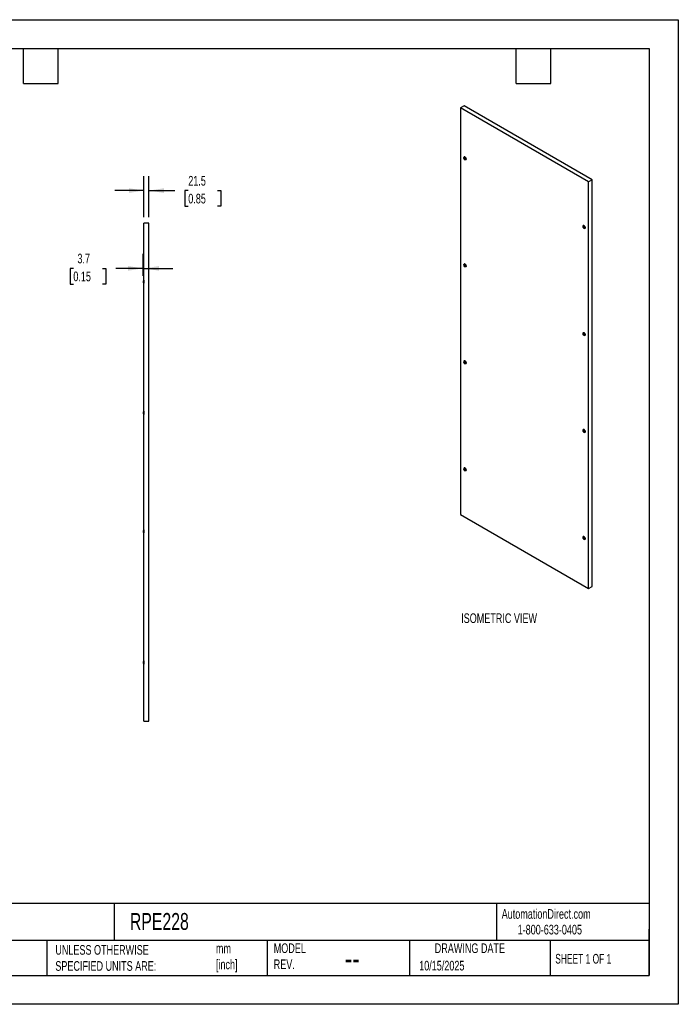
# Model space of a CAD drawing. Header units: millimetres. Extents: x 0 to 5588, y 0 to 4318.
# Tile 2 of 2: x 2701 to 5588, y 0 to 4318. Entities that reach past the tile are written whole.
import ezdxf

# ---------------------------------------------------------------- set-up
doc = ezdxf.new("R2010")
doc.units = ezdxf.units.MM
doc.header["$LTSCALE"] = 20
doc.layers.add('DIMENSIONS', color=140, linetype='Continuous', lineweight=25)
doc.layers.add('TEXT', color=140, linetype='Continuous', lineweight=25)
doc.styles.add('SLDTEXTSTYLE0', font='TXT', dxfattribs={"width": 0.7})
doc.styles.add('SLDTEXTSTYLE1', font='TXT', dxfattribs={"width": 0.65})
doc.dimstyles.new('SLDDIMSTYLE2', dxfattribs={"dimtxt": 43.160156, "dimasz": 66.04, "dimexe": 0, "dimexo": 0.0625, "dimgap": 10.790039, "dimtad": 0, "dimtih": 1, "dimtoh": 1, "dimdec": 1, "dimrnd": 1e-09, "dimzin": 12, "dimdsep": 46, "dimtxsty": 'SLDTEXTSTYLE0', "dimsah": 1, "dimcen": 0.09, "dimadec": 0, "dimazin": 3, "dimtfac": 1, "dimtdec": 1, "dimtmove": 0, "dimatfit": 0, "dimfxl": 0, "dimfrac": 2, "dimtolj": 1, "dimtzin": 12, "dimarcsym": 0})

# ---------------------------------------------------------------- blocks, each defined once
blk = doc.blocks.new('_D_7')
at = {"layer": 'DIMENSIONS'}
for p, q in [((3245.9, 3451.4), (3245.9, 3632.1)), ((3267.4, 3451.4), (3267.4, 3632.1)), ((3245.9, 3568.6), (3118.9, 3568.6)), ((3267.4, 3568.6), (3381.6, 3568.6)), ((3440.1, 3568.6), (3425.6, 3568.6)), ((3425.6, 3568.6), (3425.6, 3500)), ((3568.4, 3568.6), (3582.9, 3568.6)), ((3582.9, 3568.6), (3582.9, 3500)), ((3425.6, 3500), (3440.1, 3500)), ((3582.9, 3500), (3568.4, 3500))]:
    blk.add_line(p, q, dxfattribs=at)
for points in [[(3245.9, 3568.6), (3179.9, 3578.8), (3179.9, 3558.4)], [(3267.4, 3568.6), (3333.5, 3558.4), (3333.5, 3578.8)]]:
    blk.add_solid(points, dxfattribs=at)
at = {"layer": 'DIMENSIONS', "char_height": 42.33, "attachment_point": 1, "style": 'SLDTEXTSTYLE0'}
for s, insert in [('21.5', (3440.1, 3632.8)), ('0.85', (3440.1, 3554.6))]:
    blk.add_mtext(s, dxfattribs=dict(at, insert=insert))
blk = doc.blocks.new('_D_8')
at = {"layer": 'DIMENSIONS'}
for p, q in [((3242.2, 3195.2), (3242.2, 3290.9)), ((2936.3, 3227.4), (2921.8, 3227.4)), ((2921.8, 3227.4), (2921.8, 3158.9)), ((3064.5, 3227.4), (3079, 3227.4)), ((3079, 3227.4), (3079, 3158.9)), ((3242.2, 3227.4), (3123, 3227.4)), ((3245.9, 3227.4), (3372.9, 3227.4)), ((2921.8, 3158.9), (2936.3, 3158.9)), ((3079, 3158.9), (3064.5, 3158.9))]:
    blk.add_line(p, q, dxfattribs=at)
for points in [[(3242.2, 3227.4), (3176.2, 3237.6), (3176.2, 3217.3)], [(3245.9, 3227.4), (3312, 3217.3), (3312, 3237.6)]]:
    blk.add_solid(points, dxfattribs=at)
at = {"layer": 'DIMENSIONS', "char_height": 42.33, "attachment_point": 1, "style": 'SLDTEXTSTYLE0'}
for s, insert in [('3.7', (2954.2, 3291.7)), ('0.15', (2936.3, 3213.4))]:
    blk.add_mtext(s, dxfattribs=dict(at, insert=insert))

msp = doc.modelspace()

# ---------------------------------------------------------------- linework, layer by layer
at = {"color": 7, "linetype": 'Continuous'}
for p, q in [((0.05, 4318.05), (5588.05, 4318.05)), ((5588.05, 4318.05), (5588.05, 0.05)), ((5588.05, 0.05), (0.05, 0.05))]:
    msp.add_line(p, q, dxfattribs=at)
for p, q in [((4649.07, 3939.84), (4633.87, 3931.06)), ((5194.6, 3607.36), (4633.87, 3931.06)), ((4633.87, 3931.06), (4633.87, 2147.74)), ((5209.81, 3616.13), (4649.07, 3939.84)), ((4649.81, 3716.05), (4649.46, 3715.84)), ((4650.3, 3709.98), (4648.89, 3709.16)), ((4648.89, 3709.87), (4649.35, 3709.91)), ((4649.35, 3708.6), (4648.89, 3709.16)), ((4650.76, 3709.41), (4649.35, 3708.6)), ((4649.42, 3709.94), (4650.34, 3710.47)), ((4649.88, 3710.98), (4649.52, 3710.78)), ((4649.52, 3710.16), (4649.52, 3710.78)), ((4650.25, 3710.58), (4649.52, 3710.16)), ((4650.94, 3708.96), (4649.52, 3708.14)), ((4650.94, 3708.34), (4649.52, 3707.52)), ((4649.52, 3707.52), (4649.52, 3708.14)), ((4650.06, 3710.83), (4650.52, 3710.25)), ((4651.47, 3707.68), (4650.06, 3706.86)), ((4650.52, 3706.91), (4650.06, 3706.86)), ((4650.76, 3709.41), (4650.3, 3709.98)), ((4651.93, 3707.72), (4650.52, 3706.91)), ((4650.87, 3710.04), (4651.34, 3710.09)), ((4652.29, 3707.52), (4650.87, 3706.7)), ((4651.34, 3706.12), (4650.87, 3706.7)), ((4650.94, 3708.34), (4650.94, 3708.96)), ((4651.87, 3706.43), (4651.34, 3706.12)), ((4651.93, 3707.72), (4651.47, 3707.68)), ((4651.87, 3709.43), (4651.87, 3708.81)), ((4651.87, 3706.79), (4651.87, 3706.17)), ((4652.67, 3707.42), (4651.97, 3707.02)), ((4652.05, 3708.36), (4652.5, 3707.79)), ((4652.68, 3707.4), (4652.05, 3707.04)), ((4652.5, 3707.08), (4652.05, 3707.04)), ((4652.46, 3707.3), (4652.29, 3707.52)), ((4652.63, 3707.15), (4652.5, 3707.08)), ((4656.46, 3703.72), (4656.81, 3703.92)), ((5209.81, 3616.13), (5194.6, 3607.36)), ((5194.6, 1824.03), (5194.6, 3607.36)), ((5209.81, 1832.81), (5209.81, 3616.13)), ((3267.44, 3426.03), (3245.94, 3426.03)), ((3245.94, 1242.03), (3245.94, 3426.03)), ((3267.44, 1242.03), (3267.44, 3426.03)), ((5171.66, 3414.79), (5171.3, 3414.59)), ((5172.15, 3408.73), (5170.73, 3407.91)), ((5170.73, 3408.62), (5171.19, 3408.66)), ((5171.19, 3407.34), (5170.73, 3407.91)), ((5172.61, 3408.16), (5171.19, 3407.34)), ((5171.27, 3408.68), (5172.19, 3409.21)), ((5171.72, 3409.73), (5171.37, 3409.53)), ((5171.37, 3408.91), (5171.37, 3409.53)), ((5172.1, 3409.33), (5171.37, 3408.91)), ((5172.78, 3407.7), (5171.37, 3406.88)), ((5172.78, 3407.09), (5171.37, 3406.27)), ((5171.37, 3406.27), (5171.37, 3406.88)), ((5171.9, 3409.57), (5172.36, 3408.99)), ((5173.31, 3406.43), (5171.9, 3405.61)), ((5172.36, 3405.65), (5171.9, 3405.61)), ((5172.61, 3408.16), (5172.15, 3408.73)), ((5173.78, 3406.47), (5172.36, 3405.65)), ((5172.72, 3408.79), (5173.18, 3408.83)), ((5174.13, 3406.26), (5172.72, 3405.45)), ((5173.18, 3404.87), (5172.72, 3405.45)), ((5172.78, 3407.09), (5172.78, 3407.7)), ((5173.71, 3405.18), (5173.18, 3404.87)), ((5173.78, 3406.47), (5173.31, 3406.43)), ((5173.71, 3408.17), (5173.71, 3407.56)), ((5173.71, 3405.53), (5173.71, 3404.92)), ((5174.52, 3406.17), (5173.82, 3405.76)), ((5173.89, 3407.1), (5174.35, 3406.53)), ((5174.52, 3406.15), (5173.89, 3405.78)), ((5174.35, 3405.82), (5173.89, 3405.78)), ((5174.31, 3406.04), (5174.13, 3406.26)), ((5174.48, 3405.9), (5174.35, 3405.82)), ((5178.3, 3402.46), (5178.66, 3402.67)), ((4650.3, 3240.47), (4648.89, 3239.65)), ((4648.89, 3240.36), (4649.35, 3240.4)), ((4649.35, 3239.08), (4648.89, 3239.65)), ((4650.76, 3239.9), (4649.35, 3239.08)), ((4649.42, 3240.42), (4650.34, 3240.96)), ((4649.81, 3246.54), (4649.46, 3246.33)), ((4649.88, 3241.47), (4649.52, 3241.27)), ((4649.52, 3240.65), (4649.52, 3241.27)), ((4650.25, 3241.07), (4649.52, 3240.65)), ((4650.94, 3239.44), (4649.52, 3238.63)), ((4650.94, 3238.83), (4649.52, 3238.01)), ((4649.52, 3238.01), (4649.52, 3238.63)), ((4650.06, 3241.32), (4650.52, 3240.74)), ((4650.76, 3239.9), (4650.3, 3240.47)), ((4650.87, 3240.53), (4651.34, 3240.58)), ((4650.94, 3238.83), (4650.94, 3239.44)), ((4651.87, 3239.92), (4651.87, 3239.3)), ((4652.05, 3238.84), (4652.5, 3238.28)), ((4651.47, 3238.17), (4650.06, 3237.35)), ((4650.52, 3237.4), (4650.06, 3237.35)), ((4651.93, 3238.21), (4650.52, 3237.4)), ((4652.29, 3238.01), (4650.87, 3237.19)), ((4651.34, 3236.61), (4650.87, 3237.19)), ((4651.87, 3236.92), (4651.34, 3236.61)), ((4651.93, 3238.21), (4651.47, 3238.17)), ((4651.87, 3237.28), (4651.87, 3236.66)), ((4652.67, 3237.91), (4651.97, 3237.5)), ((4652.68, 3237.89), (4652.05, 3237.53)), ((4652.5, 3237.57), (4652.05, 3237.53)), ((4652.46, 3237.79), (4652.29, 3238.01)), ((4652.63, 3237.64), (4652.5, 3237.57)), ((4656.46, 3234.21), (4656.81, 3234.41)), ((3242.24, 3172.03), (3242.24, 3166.03)), ((3245.94, 3176.03), (3245.44, 3176.03)), ((3245.44, 3176.03), (3245.44, 3162.03)), ((3245.44, 3162.03), (3245.94, 3162.03)), ((5172.15, 2939.22), (5170.73, 2938.4)), ((5170.73, 2939.11), (5171.19, 2939.15)), ((5171.19, 2937.83), (5170.73, 2938.4)), ((5172.61, 2938.65), (5171.19, 2937.83)), ((5171.27, 2939.17), (5172.19, 2939.7)), ((5171.66, 2945.28), (5171.3, 2945.08)), ((5171.72, 2940.22), (5171.37, 2940.01)), ((5171.37, 2939.4), (5171.37, 2940.01)), ((5172.1, 2939.82), (5171.37, 2939.4)), ((5172.78, 2938.19), (5171.37, 2937.37)), ((5172.78, 2937.58), (5171.37, 2936.76)), ((5171.37, 2936.76), (5171.37, 2937.37)), ((5171.9, 2940.06), (5172.36, 2939.48)), ((5173.31, 2936.92), (5171.9, 2936.1)), ((5172.61, 2938.65), (5172.15, 2939.22)), ((5173.78, 2936.96), (5172.36, 2936.14)), ((5172.72, 2939.28), (5173.18, 2939.32)), ((5174.13, 2936.75), (5172.72, 2935.94)), ((5172.78, 2937.58), (5172.78, 2938.19)), ((5173.78, 2936.96), (5173.31, 2936.92)), ((5173.71, 2938.66), (5173.71, 2938.05)), ((5174.52, 2936.65), (5173.82, 2936.25)), ((5173.89, 2937.59), (5174.35, 2937.02)), ((5174.52, 2936.64), (5173.89, 2936.27)), ((5174.35, 2936.31), (5173.89, 2936.27)), ((5174.31, 2936.53), (5174.13, 2936.75)), ((5174.48, 2936.39), (5174.35, 2936.31)), ((5172.36, 2936.14), (5171.9, 2936.1)), ((5173.18, 2935.36), (5172.72, 2935.94)), ((5173.71, 2935.66), (5173.18, 2935.36)), ((5173.71, 2936.02), (5173.71, 2935.41)), ((5178.3, 2932.95), (5178.66, 2933.16)), ((4650.3, 2815.87), (4648.89, 2815.05)), ((4648.89, 2815.76), (4649.35, 2815.8)), ((4649.35, 2814.48), (4648.89, 2815.05)), ((4650.76, 2815.3), (4649.35, 2814.48)), ((4649.42, 2815.82), (4650.34, 2816.36)), ((4649.81, 2821.94), (4649.46, 2821.73)), ((4649.88, 2816.87), (4649.52, 2816.67)), ((4649.52, 2816.05), (4649.52, 2816.67)), ((4650.25, 2816.47), (4649.52, 2816.05)), ((4650.94, 2814.84), (4649.52, 2814.03)), ((4650.94, 2814.23), (4649.52, 2813.41)), ((4649.52, 2813.41), (4649.52, 2814.03)), ((4650.06, 2816.71), (4650.52, 2816.14)), ((4651.47, 2813.57), (4650.06, 2812.75)), ((4650.52, 2812.79), (4650.06, 2812.75)), ((4650.76, 2815.3), (4650.3, 2815.87)), ((4651.93, 2813.61), (4650.52, 2812.79)), ((4650.87, 2815.93), (4651.34, 2815.97)), ((4652.29, 2813.41), (4650.87, 2812.59)), ((4651.34, 2812.01), (4650.87, 2812.59)), ((4650.94, 2814.23), (4650.94, 2814.84)), ((4651.87, 2812.32), (4651.34, 2812.01)), ((4651.93, 2813.61), (4651.47, 2813.57)), ((4651.87, 2815.31), (4651.87, 2814.7)), ((4651.87, 2812.67), (4651.87, 2812.06)), ((4652.67, 2813.31), (4651.97, 2812.9)), ((4652.05, 2814.24), (4652.5, 2813.67)), ((4652.68, 2813.29), (4652.05, 2812.93)), ((4652.5, 2812.97), (4652.05, 2812.93)), ((4652.46, 2813.19), (4652.29, 2813.41)), ((4652.63, 2813.04), (4652.5, 2812.97)), ((4656.46, 2809.61), (4656.81, 2809.81)), ((3242.24, 2597.03), (3242.24, 2591.03)), ((3245.94, 2601.03), (3245.44, 2601.03)), ((3245.44, 2601.03), (3245.44, 2587.03)), ((3245.44, 2587.03), (3245.94, 2587.03)), ((5172.15, 2514.61), (5170.73, 2513.8)), ((5170.73, 2514.51), (5171.19, 2514.55)), ((5171.19, 2513.23), (5170.73, 2513.8)), ((5172.61, 2514.04), (5171.19, 2513.23)), ((5171.27, 2514.57), (5172.19, 2515.1)), ((5171.66, 2520.68), (5171.3, 2520.48)), ((5171.72, 2515.62), (5171.37, 2515.41)), ((5171.37, 2514.8), (5171.37, 2515.41)), ((5172.1, 2515.22), (5171.37, 2514.8)), ((5172.78, 2513.59), (5171.37, 2512.77)), ((5172.78, 2512.97), (5171.37, 2512.16)), ((5171.37, 2512.16), (5171.37, 2512.77)), ((5171.9, 2515.46), (5172.36, 2514.88)), ((5173.31, 2512.31), (5171.9, 2511.5)), ((5172.36, 2511.54), (5171.9, 2511.5)), ((5172.61, 2514.04), (5172.15, 2514.61)), ((5173.78, 2512.36), (5172.36, 2511.54)), ((5172.72, 2514.68), (5173.18, 2514.72)), ((5174.13, 2512.15), (5172.72, 2511.34)), ((5173.18, 2510.76), (5172.72, 2511.34)), ((5172.78, 2512.97), (5172.78, 2513.59)), ((5173.71, 2511.06), (5173.18, 2510.76)), ((5173.78, 2512.36), (5173.31, 2512.31)), ((5173.71, 2514.06), (5173.71, 2513.44)), ((5173.71, 2511.42), (5173.71, 2510.8)), ((5174.52, 2512.05), (5173.82, 2511.65)), ((5173.89, 2512.99), (5174.35, 2512.42)), ((5174.52, 2512.03), (5173.89, 2511.67)), ((5174.35, 2511.71), (5173.89, 2511.67)), ((5174.31, 2511.93), (5174.13, 2512.15)), ((5174.48, 2511.79), (5174.35, 2511.71)), ((5178.3, 2508.35), (5178.66, 2508.56)), ((4650.3, 2346.36), (4648.89, 2345.54)), ((4648.89, 2346.25), (4649.35, 2346.29)), ((4649.35, 2344.97), (4648.89, 2345.54)), ((4650.76, 2345.79), (4649.35, 2344.97)), ((4649.42, 2346.31), (4650.34, 2346.84)), ((4649.81, 2352.43), (4649.46, 2352.22)), ((4649.88, 2347.36), (4649.52, 2347.16)), ((4649.52, 2346.54), (4649.52, 2347.16)), ((4650.25, 2346.96), (4649.52, 2346.54)), ((4650.94, 2345.33), (4649.52, 2344.52)), ((4650.94, 2344.72), (4649.52, 2343.9)), ((4649.52, 2343.9), (4649.52, 2344.52)), ((4650.06, 2347.2), (4650.52, 2346.63)), ((4651.47, 2344.06), (4650.06, 2343.24)), ((4650.52, 2343.28), (4650.06, 2343.24)), ((4650.76, 2345.79), (4650.3, 2346.36)), ((4651.93, 2344.1), (4650.52, 2343.28)), ((4650.87, 2346.42), (4651.34, 2346.46)), ((4652.29, 2343.9), (4650.87, 2343.08)), ((4651.34, 2342.5), (4650.87, 2343.08)), ((4650.94, 2344.72), (4650.94, 2345.33)), ((4651.87, 2342.81), (4651.34, 2342.5)), ((4651.93, 2344.1), (4651.47, 2344.06)), ((4651.87, 2345.8), (4651.87, 2345.19)), ((4651.87, 2343.16), (4651.87, 2342.55)), ((4652.67, 2343.8), (4651.97, 2343.39)), ((4652.05, 2344.73), (4652.5, 2344.16)), ((4652.68, 2343.78), (4652.05, 2343.41)), ((4652.5, 2343.46), (4652.05, 2343.41)), ((4652.46, 2343.68), (4652.29, 2343.9)), ((4652.63, 2343.53), (4652.5, 2343.46)), ((4656.46, 2340.1), (4656.81, 2340.3)), ((4633.87, 2147.74), (5194.6, 1824.03)), ((3242.24, 2077.03), (3242.24, 2071.03)), ((3245.94, 2081.03), (3245.44, 2081.03)), ((3245.44, 2081.03), (3245.44, 2067.03)), ((3245.44, 2067.03), (3245.94, 2067.03)), ((5172.15, 2045.1), (5170.73, 2044.29)), ((5170.73, 2044.99), (5171.19, 2045.04)), ((5171.19, 2043.72), (5170.73, 2044.29)), ((5172.61, 2044.53), (5171.19, 2043.72)), ((5171.27, 2045.06), (5172.19, 2045.59)), ((5171.66, 2051.17), (5171.3, 2050.97)), ((5171.72, 2046.11), (5171.37, 2045.9)), ((5171.37, 2045.29), (5171.37, 2045.9)), ((5172.1, 2045.71), (5171.37, 2045.29)), ((5172.78, 2044.08), (5171.37, 2043.26)), ((5172.78, 2043.46), (5171.37, 2042.65)), ((5171.37, 2042.65), (5171.37, 2043.26)), ((5171.9, 2045.95), (5172.36, 2045.37)), ((5173.31, 2042.8), (5171.9, 2041.99)), ((5172.36, 2042.03), (5171.9, 2041.99)), ((5172.61, 2044.53), (5172.15, 2045.1)), ((5173.78, 2042.84), (5172.36, 2042.03)), ((5172.72, 2045.17), (5173.18, 2045.21)), ((5174.13, 2042.64), (5172.72, 2041.82)), ((5173.18, 2041.25), (5172.72, 2041.82)), ((5172.78, 2043.46), (5172.78, 2044.08)), ((5173.71, 2041.55), (5173.18, 2041.25)), ((5173.78, 2042.84), (5173.31, 2042.8)), ((5173.71, 2044.55), (5173.71, 2043.93)), ((5173.71, 2041.91), (5173.71, 2041.29)), ((5174.52, 2042.54), (5173.82, 2042.14)), ((5173.89, 2043.48), (5174.35, 2042.91)), ((5174.52, 2042.52), (5173.89, 2042.16)), ((5174.35, 2042.2), (5173.89, 2042.16)), ((5174.31, 2042.42), (5174.13, 2042.64)), ((5174.48, 2042.28), (5174.35, 2042.2)), ((5178.3, 2038.84), (5178.66, 2039.05)), ((5194.6, 1824.03), (5209.81, 1832.81)), ((3242.24, 1502.03), (3242.24, 1496.03)), ((3245.94, 1506.03), (3245.44, 1506.03)), ((3245.44, 1506.03), (3245.44, 1492.03)), ((3245.44, 1492.03), (3245.94, 1492.03)), ((3245.94, 1242.03), (3267.44, 1242.03))]:
    msp.add_line(p, q)
at = {"flags": 128}
for points in [[(4648.23, 3714.18), (4648.5, 3714.84), (4649.09, 3715.58), (4649.87, 3716.03), (4650.81, 3716.17), (4651.86, 3715.99), (4652.96, 3715.5)], [(4656.81, 3703.92), (4657.18, 3704.19), (4657.77, 3704.93), (4658.14, 3705.93), (4658.26, 3707.13), (4658.14, 3708.47), (4657.77, 3709.89), (4657.18, 3711.32), (4656.4, 3712.67), (4655.46, 3713.9), (4654.41, 3714.92), (4653.31, 3715.7), (4652.21, 3716.19), (4651.17, 3716.38), (4650.23, 3716.24), (4649.81, 3716.05)], [(4652.96, 3715.5), (4654.06, 3714.72), (4655.11, 3713.69), (4656.05, 3712.47), (4656.83, 3711.11), (4657.42, 3709.69), (4657.79, 3708.27), (4657.91, 3706.92), (4657.79, 3705.72), (4657.42, 3704.73), (4656.83, 3703.98), (4656.05, 3703.53), (4655.11, 3703.39), (4654.4, 3703.48)], [(4650.7, 3710.93), (4651.42, 3710.36), (4652.06, 3709.56), (4652.53, 3708.64), (4652.79, 3707.69), (4652.79, 3706.84), (4652.53, 3706.19), (4652.06, 3705.81), (4651.42, 3705.75), (4650.7, 3706.03), (4649.97, 3706.59), (4649.33, 3707.39), (4648.86, 3708.31), (4648.61, 3709.26), (4648.61, 3710.11), (4648.86, 3710.76), (4649.33, 3711.14), (4649.97, 3711.2), (4650.7, 3710.93)], [(4648.89, 3709.16), (4648.82, 3709.27), (4648.76, 3709.39), (4648.73, 3709.51), (4648.71, 3709.62), (4648.73, 3709.72), (4648.76, 3709.8), (4648.82, 3709.85), (4648.89, 3709.87)], [(4649.52, 3710.78), (4649.54, 3710.88), (4649.57, 3710.96), (4649.63, 3711.01), (4649.7, 3711.03), (4649.79, 3711.02), (4649.88, 3710.98), (4649.97, 3710.92), (4650.06, 3710.83)], [(4651.87, 3706.17), (4651.86, 3706.07), (4651.82, 3705.99), (4651.76, 3705.94), (4651.69, 3705.92), (4651.61, 3705.93), (4651.51, 3705.97), (4651.42, 3706.03), (4651.34, 3706.12)], [(4652.5, 3707.79), (4652.58, 3707.68), (4652.63, 3707.56), (4652.67, 3707.44), (4652.68, 3707.33), (4652.67, 3707.23), (4652.63, 3707.15), (4652.58, 3707.1), (4652.5, 3707.08)], [(5170.07, 3412.93), (5170.34, 3413.58), (5170.93, 3414.32), (5171.72, 3414.78), (5172.66, 3414.92), (5173.7, 3414.74), (5174.8, 3414.24)], [(5178.66, 3402.67), (5179.03, 3402.93), (5179.62, 3403.68), (5179.98, 3404.67), (5180.11, 3405.87), (5179.98, 3407.22), (5179.62, 3408.64), (5179.03, 3410.06), (5178.24, 3411.42), (5177.31, 3412.64), (5176.26, 3413.67), (5175.16, 3414.45), (5174.06, 3414.94), (5173.01, 3415.12), (5172.07, 3414.98), (5171.66, 3414.79)], [(5174.8, 3414.24), (5175.91, 3413.46), (5176.95, 3412.44), (5177.89, 3411.21), (5178.67, 3409.86), (5179.26, 3408.43), (5179.63, 3407.01), (5179.75, 3405.67), (5179.63, 3404.47), (5179.26, 3403.47), (5178.67, 3402.73), (5177.89, 3402.28), (5176.95, 3402.14), (5176.25, 3402.23)], [(5172.54, 3409.67), (5173.27, 3409.1), (5173.91, 3408.31), (5174.38, 3407.39), (5174.63, 3406.44), (5174.63, 3405.59), (5174.38, 3404.94), (5173.91, 3404.56), (5173.27, 3404.5), (5172.54, 3404.77), (5171.82, 3405.34), (5171.18, 3406.13), (5170.7, 3407.06), (5170.45, 3408), (5170.45, 3408.85), (5170.7, 3409.51), (5171.18, 3409.88), (5171.82, 3409.94), (5172.54, 3409.67)], [(5170.73, 3407.91), (5170.66, 3408.02), (5170.61, 3408.13), (5170.57, 3408.25), (5170.56, 3408.37), (5170.57, 3408.46), (5170.61, 3408.54), (5170.66, 3408.59), (5170.73, 3408.62)], [(5171.37, 3409.53), (5171.38, 3409.62), (5171.42, 3409.7), (5171.47, 3409.75), (5171.55, 3409.78), (5171.63, 3409.77), (5171.72, 3409.73), (5171.81, 3409.66), (5171.9, 3409.57)], [(5173.71, 3404.92), (5173.7, 3404.82), (5173.67, 3404.74), (5173.61, 3404.69), (5173.54, 3404.67), (5173.45, 3404.67), (5173.36, 3404.71), (5173.27, 3404.78), (5173.18, 3404.87)], [(5174.35, 3406.53), (5174.42, 3406.42), (5174.48, 3406.31), (5174.51, 3406.19), (5174.52, 3406.08), (5174.51, 3405.98), (5174.48, 3405.9), (5174.42, 3405.85), (5174.35, 3405.82)], [(4648.23, 3244.67), (4648.5, 3245.33), (4649.09, 3246.07), (4649.87, 3246.52), (4650.81, 3246.66), (4651.86, 3246.48), (4652.96, 3245.99)], [(4650.7, 3241.41), (4651.42, 3240.85), (4652.06, 3240.05), (4652.53, 3239.13), (4652.79, 3238.18), (4652.79, 3237.33), (4652.53, 3236.68), (4652.06, 3236.3), (4651.42, 3236.24), (4650.7, 3236.51), (4649.97, 3237.08), (4649.33, 3237.88), (4648.86, 3238.8), (4648.61, 3239.75), (4648.61, 3240.6), (4648.86, 3241.25), (4649.33, 3241.63), (4649.97, 3241.69), (4650.7, 3241.41)], [(4648.89, 3239.65), (4648.82, 3239.76), (4648.76, 3239.88), (4648.73, 3240), (4648.71, 3240.11), (4648.73, 3240.21), (4648.76, 3240.29), (4648.82, 3240.34), (4648.89, 3240.36)], [(4649.52, 3241.27), (4649.54, 3241.37), (4649.57, 3241.45), (4649.63, 3241.5), (4649.7, 3241.52), (4649.79, 3241.51), (4649.88, 3241.47), (4649.97, 3241.41), (4650.06, 3241.32)], [(4656.81, 3234.41), (4657.18, 3234.68), (4657.77, 3235.42), (4658.14, 3236.42), (4658.26, 3237.62), (4658.14, 3238.96), (4657.77, 3240.38), (4657.18, 3241.8), (4656.4, 3243.16), (4655.46, 3244.38), (4654.41, 3245.41), (4653.31, 3246.19), (4652.21, 3246.68), (4651.17, 3246.86), (4650.23, 3246.73), (4649.81, 3246.54)], [(4652.96, 3245.99), (4654.06, 3245.21), (4655.11, 3244.18), (4656.05, 3242.96), (4656.83, 3241.6), (4657.42, 3240.18), (4657.79, 3238.76), (4657.91, 3237.41), (4657.79, 3236.21), (4657.42, 3235.22), (4656.83, 3234.47), (4656.05, 3234.02), (4655.11, 3233.88), (4654.4, 3233.97)], [(4651.87, 3236.66), (4651.86, 3236.56), (4651.82, 3236.48), (4651.76, 3236.43), (4651.69, 3236.41), (4651.61, 3236.42), (4651.51, 3236.46), (4651.42, 3236.52), (4651.34, 3236.61)], [(4652.5, 3238.28), (4652.58, 3238.17), (4652.63, 3238.05), (4652.67, 3237.93), (4652.68, 3237.82), (4652.67, 3237.72), (4652.63, 3237.64), (4652.58, 3237.59), (4652.5, 3237.57)], [(5170.07, 2943.42), (5170.34, 2944.07), (5170.93, 2944.81), (5171.72, 2945.27), (5172.66, 2945.41), (5173.7, 2945.22), (5174.8, 2944.73)], [(5172.54, 2940.16), (5173.27, 2939.59), (5173.91, 2938.8), (5174.38, 2937.87), (5174.63, 2936.93), (5174.63, 2936.08), (5174.38, 2935.42), (5173.91, 2935.05), (5173.27, 2934.99), (5172.54, 2935.26), (5171.82, 2935.83), (5171.18, 2936.62), (5170.7, 2937.55), (5170.45, 2938.49), (5170.45, 2939.34), (5170.7, 2940), (5171.18, 2940.37), (5171.82, 2940.43), (5172.54, 2940.16)], [(5170.73, 2938.4), (5170.66, 2938.51), (5170.61, 2938.62), (5170.57, 2938.74), (5170.56, 2938.85), (5170.57, 2938.95), (5170.61, 2939.03), (5170.66, 2939.08), (5170.73, 2939.11)], [(5171.37, 2940.01), (5171.38, 2940.11), (5171.42, 2940.19), (5171.47, 2940.24), (5171.55, 2940.27), (5171.63, 2940.26), (5171.72, 2940.22), (5171.81, 2940.15), (5171.9, 2940.06)], [(5178.66, 2933.16), (5179.03, 2933.42), (5179.62, 2934.17), (5179.98, 2935.16), (5180.11, 2936.36), (5179.98, 2937.71), (5179.62, 2939.13), (5179.03, 2940.55), (5178.24, 2941.91), (5177.31, 2943.13), (5176.26, 2944.16), (5175.16, 2944.94), (5174.06, 2945.43), (5173.01, 2945.61), (5172.07, 2945.47), (5171.66, 2945.28)], [(5174.35, 2937.02), (5174.42, 2936.91), (5174.48, 2936.8), (5174.51, 2936.68), (5174.52, 2936.56), (5174.51, 2936.47), (5174.48, 2936.39), (5174.42, 2936.34), (5174.35, 2936.31)], [(5174.8, 2944.73), (5175.91, 2943.95), (5176.95, 2942.93), (5177.89, 2941.7), (5178.67, 2940.35), (5179.26, 2938.92), (5179.63, 2937.5), (5179.75, 2936.16), (5179.63, 2934.96), (5179.26, 2933.96), (5178.67, 2933.22), (5177.89, 2932.77), (5176.95, 2932.63), (5176.25, 2932.72)], [(5173.71, 2935.41), (5173.7, 2935.31), (5173.67, 2935.23), (5173.61, 2935.18), (5173.54, 2935.15), (5173.45, 2935.16), (5173.36, 2935.2), (5173.27, 2935.27), (5173.18, 2935.36)], [(4648.23, 2820.07), (4648.5, 2820.72), (4649.09, 2821.47), (4649.87, 2821.92), (4650.81, 2822.06), (4651.86, 2821.88), (4652.96, 2821.39)], [(4650.7, 2816.81), (4651.42, 2816.25), (4652.06, 2815.45), (4652.53, 2814.53), (4652.79, 2813.58), (4652.79, 2812.73), (4652.53, 2812.08), (4652.06, 2811.7), (4651.42, 2811.64), (4650.7, 2811.91), (4649.97, 2812.48), (4649.33, 2813.27), (4648.86, 2814.2), (4648.61, 2815.14), (4648.61, 2815.99), (4648.86, 2816.65), (4649.33, 2817.03), (4649.97, 2817.08), (4650.7, 2816.81)], [(4648.89, 2815.05), (4648.82, 2815.16), (4648.76, 2815.28), (4648.73, 2815.4), (4648.71, 2815.51), (4648.73, 2815.61), (4648.76, 2815.69), (4648.82, 2815.74), (4648.89, 2815.76)], [(4649.52, 2816.67), (4649.54, 2816.77), (4649.57, 2816.84), (4649.63, 2816.9), (4649.7, 2816.92), (4649.79, 2816.91), (4649.88, 2816.87), (4649.97, 2816.8), (4650.06, 2816.71)], [(4656.81, 2809.81), (4657.18, 2810.08), (4657.77, 2810.82), (4658.14, 2811.82), (4658.26, 2813.02), (4658.14, 2814.36), (4657.77, 2815.78), (4657.18, 2817.2), (4656.4, 2818.56), (4655.46, 2819.78), (4654.41, 2820.81), (4653.31, 2821.59), (4652.21, 2822.08), (4651.17, 2822.26), (4650.23, 2822.12), (4649.81, 2821.94)], [(4651.87, 2812.06), (4651.86, 2811.96), (4651.82, 2811.88), (4651.76, 2811.83), (4651.69, 2811.81), (4651.61, 2811.82), (4651.51, 2811.85), (4651.42, 2811.92), (4651.34, 2812.01)], [(4652.5, 2813.67), (4652.58, 2813.57), (4652.63, 2813.45), (4652.67, 2813.33), (4652.68, 2813.22), (4652.67, 2813.12), (4652.63, 2813.04), (4652.58, 2812.99), (4652.5, 2812.97)], [(4652.96, 2821.39), (4654.06, 2820.61), (4655.11, 2819.58), (4656.05, 2818.36), (4656.83, 2817), (4657.42, 2815.58), (4657.79, 2814.16), (4657.91, 2812.81), (4657.79, 2811.61), (4657.42, 2810.62), (4656.83, 2809.87), (4656.05, 2809.42), (4655.11, 2809.28), (4654.4, 2809.37)], [(5170.07, 2518.82), (5170.34, 2519.47), (5170.93, 2520.21), (5171.72, 2520.67), (5172.66, 2520.8), (5173.7, 2520.62), (5174.8, 2520.13)], [(5172.54, 2515.56), (5173.27, 2514.99), (5173.91, 2514.2), (5174.38, 2513.27), (5174.63, 2512.33), (5174.63, 2511.48), (5174.38, 2510.82), (5173.91, 2510.45), (5173.27, 2510.39), (5172.54, 2510.66), (5171.82, 2511.23), (5171.18, 2512.02), (5170.7, 2512.94), (5170.45, 2513.89), (5170.45, 2514.74), (5170.7, 2515.39), (5171.18, 2515.77), (5171.82, 2515.83), (5172.54, 2515.56)], [(5170.73, 2513.8), (5170.66, 2513.91), (5170.61, 2514.02), (5170.57, 2514.14), (5170.56, 2514.25), (5170.57, 2514.35), (5170.61, 2514.43), (5170.66, 2514.48), (5170.73, 2514.51)], [(5171.37, 2515.41), (5171.38, 2515.51), (5171.42, 2515.59), (5171.47, 2515.64), (5171.55, 2515.66), (5171.63, 2515.66), (5171.72, 2515.62), (5171.81, 2515.55), (5171.9, 2515.46)], [(5178.66, 2508.56), (5179.03, 2508.82), (5179.62, 2509.56), (5179.98, 2510.56), (5180.11, 2511.76), (5179.98, 2513.11), (5179.62, 2514.52), (5179.03, 2515.95), (5178.24, 2517.31), (5177.31, 2518.53), (5176.26, 2519.56), (5175.16, 2520.33), (5174.06, 2520.83), (5173.01, 2521.01), (5172.07, 2520.87), (5171.66, 2520.68)], [(5173.71, 2510.8), (5173.7, 2510.71), (5173.67, 2510.63), (5173.61, 2510.58), (5173.54, 2510.55), (5173.45, 2510.56), (5173.36, 2510.6), (5173.27, 2510.67), (5173.18, 2510.76)], [(5174.35, 2512.42), (5174.42, 2512.31), (5174.48, 2512.2), (5174.51, 2512.08), (5174.52, 2511.96), (5174.51, 2511.86), (5174.48, 2511.79), (5174.42, 2511.73), (5174.35, 2511.71)], [(5174.8, 2520.13), (5175.91, 2519.35), (5176.95, 2518.32), (5177.89, 2517.1), (5178.67, 2515.74), (5179.26, 2514.32), (5179.63, 2512.9), (5179.75, 2511.56), (5179.63, 2510.36), (5179.26, 2509.36), (5178.67, 2508.62), (5177.89, 2508.16), (5176.95, 2508.03), (5176.25, 2508.11)], [(4648.23, 2350.56), (4648.5, 2351.21), (4649.09, 2351.96), (4649.87, 2352.41), (4650.81, 2352.55), (4651.86, 2352.37), (4652.96, 2351.87)], [(4650.7, 2347.3), (4651.42, 2346.74), (4652.06, 2345.94), (4652.53, 2345.02), (4652.79, 2344.07), (4652.79, 2343.22), (4652.53, 2342.57), (4652.06, 2342.19), (4651.42, 2342.13), (4650.7, 2342.4), (4649.97, 2342.97), (4649.33, 2343.76), (4648.86, 2344.69), (4648.61, 2345.63), (4648.61, 2346.48), (4648.86, 2347.14), (4649.33, 2347.52), (4649.97, 2347.57), (4650.7, 2347.3)], [(4648.89, 2345.54), (4648.82, 2345.65), (4648.76, 2345.77), (4648.73, 2345.88), (4648.71, 2346), (4648.73, 2346.1), (4648.76, 2346.17), (4648.82, 2346.23), (4648.89, 2346.25)], [(4649.52, 2347.16), (4649.54, 2347.26), (4649.57, 2347.33), (4649.63, 2347.39), (4649.7, 2347.41), (4649.79, 2347.4), (4649.88, 2347.36), (4649.97, 2347.29), (4650.06, 2347.2)], [(4656.81, 2340.3), (4657.18, 2340.56), (4657.77, 2341.31), (4658.14, 2342.31), (4658.26, 2343.51), (4658.14, 2344.85), (4657.77, 2346.27), (4657.18, 2347.69), (4656.4, 2349.05), (4655.46, 2350.27), (4654.41, 2351.3), (4653.31, 2352.08), (4652.21, 2352.57), (4651.17, 2352.75), (4650.23, 2352.61), (4649.81, 2352.43)], [(4651.87, 2342.55), (4651.86, 2342.45), (4651.82, 2342.37), (4651.76, 2342.32), (4651.69, 2342.3), (4651.61, 2342.31), (4651.51, 2342.34), (4651.42, 2342.41), (4651.34, 2342.5)], [(4652.5, 2344.16), (4652.58, 2344.06), (4652.63, 2343.94), (4652.67, 2343.82), (4652.68, 2343.71), (4652.67, 2343.61), (4652.63, 2343.53), (4652.58, 2343.48), (4652.5, 2343.46)], [(4652.96, 2351.87), (4654.06, 2351.1), (4655.11, 2350.07), (4656.05, 2348.85), (4656.83, 2347.49), (4657.42, 2346.06), (4657.79, 2344.64), (4657.91, 2343.3), (4657.79, 2342.1), (4657.42, 2341.1), (4656.83, 2340.36), (4656.05, 2339.91), (4655.11, 2339.77), (4654.4, 2339.86)], [(5170.07, 2049.31), (5170.34, 2049.96), (5170.93, 2050.7), (5171.72, 2051.15), (5172.66, 2051.29), (5173.7, 2051.11), (5174.8, 2050.62)], [(5172.54, 2046.05), (5173.27, 2045.48), (5173.91, 2044.69), (5174.38, 2043.76), (5174.63, 2042.82), (5174.63, 2041.97), (5174.38, 2041.31), (5173.91, 2040.93), (5173.27, 2040.88), (5172.54, 2041.15), (5171.82, 2041.71), (5171.18, 2042.51), (5170.7, 2043.43), (5170.45, 2044.38), (5170.45, 2045.23), (5170.7, 2045.88), (5171.18, 2046.26), (5171.82, 2046.32), (5172.54, 2046.05)], [(5170.73, 2044.29), (5170.66, 2044.39), (5170.61, 2044.51), (5170.57, 2044.63), (5170.56, 2044.74), (5170.57, 2044.84), (5170.61, 2044.92), (5170.66, 2044.97), (5170.73, 2044.99)], [(5171.37, 2045.9), (5171.38, 2046), (5171.42, 2046.08), (5171.47, 2046.13), (5171.55, 2046.15), (5171.63, 2046.15), (5171.72, 2046.11), (5171.81, 2046.04), (5171.9, 2045.95)], [(5178.66, 2039.05), (5179.03, 2039.31), (5179.62, 2040.05), (5179.98, 2041.05), (5180.11, 2042.25), (5179.98, 2043.59), (5179.62, 2045.01), (5179.03, 2046.44), (5178.24, 2047.8), (5177.31, 2049.02), (5176.26, 2050.04), (5175.16, 2050.82), (5174.06, 2051.32), (5173.01, 2051.5), (5172.07, 2051.36), (5171.66, 2051.17)], [(5173.71, 2041.29), (5173.7, 2041.19), (5173.67, 2041.12), (5173.61, 2041.06), (5173.54, 2041.04), (5173.45, 2041.05), (5173.36, 2041.09), (5173.27, 2041.16), (5173.18, 2041.25)], [(5174.35, 2042.91), (5174.42, 2042.8), (5174.48, 2042.68), (5174.51, 2042.57), (5174.52, 2042.45), (5174.51, 2042.35), (5174.48, 2042.28), (5174.42, 2042.22), (5174.35, 2042.2)], [(5174.8, 2050.62), (5175.91, 2049.84), (5176.95, 2048.81), (5177.89, 2047.59), (5178.67, 2046.23), (5179.26, 2044.81), (5179.63, 2043.39), (5179.75, 2042.05), (5179.63, 2040.85), (5179.26, 2039.85), (5178.67, 2039.11), (5177.89, 2038.65), (5176.95, 2038.51), (5176.25, 2038.6)]]:
    msp.add_lwpolyline(points, dxfattribs=at)
for centre, radius, start, end in [((4656.25, 3711.68), 8.4, 162.66165, 180), ((4656.25, 3711.68), 8.4, 180, 257.33298), ((4649.31, 3710.13), 0.22, 280.54678, 9.25188), ((4648.76, 3708.1), 0.767, 2.63929, 39.77207), ((4650.18, 3707.51), 0.659, 178.80811, 258.78103), ((4650.93, 3710.49), 0.804, 190.24328, 219.29723), ((4650.9, 3710.5), 0.456, 213.43491, 266.57046), ((4650.49, 3706.45), 0.456, 33.43491, 86.57046), ((4650.17, 3708.92), 0.767, 2.63929, 39.77207), ((4651.6, 3708.33), 0.659, 178.80811, 258.78103), ((4651.21, 3709.44), 0.659, 358.80811, 78.78103), ((4652.64, 3708.85), 0.767, 182.63929, 219.77207), ((4652.09, 3706.82), 0.22, 100.54678, 189.25188), ((4651.91, 3707.27), 0.456, 33.43491, 86.57046), ((5178.09, 3410.43), 8.4, 162.66165, 180), ((5178.09, 3410.43), 8.4, 180, 257.33298), ((5171.15, 3408.87), 0.22, 280.54678, 9.25188), ((5170.6, 3406.85), 0.767, 2.63929, 39.77207), ((5172.03, 3406.26), 0.659, 178.80811, 258.78103), ((5172.77, 3409.24), 0.804, 190.24328, 219.29723), ((5172.75, 3409.25), 0.456, 213.43491, 266.57046), ((5172.34, 3405.2), 0.456, 33.43491, 86.57046), ((5172.02, 3407.67), 0.767, 2.63929, 39.77207), ((5173.44, 3407.07), 0.659, 178.80811, 258.78103), ((5173.05, 3408.19), 0.659, 358.80811, 78.78103), ((5174.48, 3407.59), 0.767, 182.63929, 219.77207), ((5173.93, 3405.57), 0.22, 100.54678, 189.25188), ((5173.75, 3406.01), 0.456, 33.43491, 86.57046), ((4656.25, 3242.17), 8.4, 162.66165, 180), ((4656.25, 3242.17), 8.4, 180, 257.33298), ((4649.31, 3240.62), 0.22, 280.54678, 9.25188), ((4648.76, 3238.59), 0.767, 2.63929, 39.77207), ((4650.93, 3240.98), 0.804, 190.24328, 219.29723), ((4650.9, 3240.99), 0.456, 213.43491, 266.57046), ((4650.17, 3239.41), 0.767, 2.63929, 39.77207), ((4651.6, 3238.82), 0.659, 178.80811, 258.78103), ((4651.21, 3239.93), 0.659, 358.80811, 78.78103), ((4652.64, 3239.34), 0.767, 182.63929, 219.77207), ((4650.18, 3238), 0.659, 178.80811, 258.78103), ((4650.49, 3236.94), 0.456, 33.43491, 86.57046), ((4652.09, 3237.31), 0.22, 100.54678, 189.25188), ((4651.91, 3237.76), 0.456, 33.43491, 86.57046), ((3250.09, 3169.03), 8.4, 123.59552, 159.08486), ((3250.09, 3169.03), 8.4, 200.91514, 236.40448), ((5178.09, 2940.91), 8.4, 162.66165, 180), ((5178.09, 2940.91), 8.4, 180, 257.33298), ((5171.15, 2939.36), 0.22, 280.54678, 9.25188), ((5170.6, 2937.34), 0.767, 2.63929, 39.77207), ((5172.03, 2936.74), 0.659, 178.80811, 258.78103), ((5172.77, 2939.73), 0.804, 190.24328, 219.29723), ((5172.75, 2939.73), 0.456, 213.43491, 266.57046), ((5172.02, 2938.15), 0.767, 2.63929, 39.77207), ((5173.44, 2937.56), 0.659, 178.80811, 258.78103), ((5173.05, 2938.67), 0.659, 358.80811, 78.78103), ((5174.48, 2938.08), 0.767, 182.63929, 219.77207), ((5173.93, 2936.06), 0.22, 100.54678, 189.25188), ((5173.75, 2936.5), 0.456, 33.43491, 86.57046), ((5172.34, 2935.68), 0.456, 33.43491, 86.57046), ((4656.25, 2817.57), 8.4, 162.66165, 180), ((4656.25, 2817.57), 8.4, 180, 257.33298), ((4649.31, 2816.02), 0.22, 280.54678, 9.25188), ((4648.76, 2813.99), 0.767, 2.63929, 39.77207), ((4650.18, 2813.4), 0.659, 178.80811, 258.78103), ((4650.93, 2816.38), 0.804, 190.24328, 219.29723), ((4650.9, 2816.39), 0.456, 213.43491, 266.57046), ((4650.49, 2812.34), 0.456, 33.43491, 86.57046), ((4650.17, 2814.81), 0.767, 2.63929, 39.77207), ((4651.6, 2814.21), 0.659, 178.80811, 258.78103), ((4651.21, 2815.33), 0.659, 358.80811, 78.78103), ((4652.64, 2814.73), 0.767, 182.63929, 219.77207), ((4652.09, 2812.71), 0.22, 100.54678, 189.25188), ((4651.91, 2813.15), 0.456, 33.43491, 86.57046), ((3250.09, 2594.03), 8.4, 123.59552, 159.08486), ((3250.09, 2594.03), 8.4, 200.91514, 236.40448), ((5178.09, 2516.31), 8.4, 162.66165, 180), ((5178.09, 2516.31), 8.4, 180, 257.33298), ((5171.15, 2514.76), 0.22, 280.54678, 9.25188), ((5170.6, 2512.74), 0.767, 2.63929, 39.77207), ((5172.03, 2512.14), 0.659, 178.80811, 258.78103), ((5172.77, 2515.12), 0.804, 190.24328, 219.29723), ((5172.75, 2515.13), 0.456, 213.43491, 266.57046), ((5172.34, 2511.08), 0.456, 33.43491, 86.57046), ((5172.02, 2513.55), 0.767, 2.63929, 39.77207), ((5173.44, 2512.96), 0.659, 178.80811, 258.78103), ((5173.05, 2514.07), 0.659, 358.80811, 78.78103), ((5174.48, 2513.48), 0.767, 182.63929, 219.77207), ((5173.93, 2511.46), 0.22, 100.54678, 189.25188), ((5173.75, 2511.9), 0.456, 33.43491, 86.57046), ((4656.25, 2348.06), 8.4, 162.66165, 180), ((4656.25, 2348.06), 8.4, 180, 257.33298), ((4649.31, 2346.51), 0.22, 280.54678, 9.25188), ((4648.76, 2344.48), 0.767, 2.63929, 39.77207), ((4650.18, 2343.89), 0.659, 178.80811, 258.78103), ((4650.93, 2346.87), 0.804, 190.24328, 219.29723), ((4650.9, 2346.88), 0.456, 213.43491, 266.57046), ((4650.49, 2342.83), 0.456, 33.43491, 86.57046), ((4650.17, 2345.3), 0.767, 2.63929, 39.77207), ((4651.6, 2344.7), 0.659, 178.80811, 258.78103), ((4651.21, 2345.82), 0.659, 358.80811, 78.78103), ((4652.64, 2345.22), 0.767, 182.63929, 219.77207), ((4652.09, 2343.2), 0.22, 100.54678, 189.25188), ((4651.91, 2343.64), 0.456, 33.43491, 86.57046), ((3250.09, 2074.03), 8.4, 123.59552, 159.08486), ((3250.09, 2074.03), 8.4, 200.91514, 236.40448), ((5178.09, 2046.8), 8.4, 162.66165, 180), ((5178.09, 2046.8), 8.4, 180, 257.33298), ((5171.15, 2045.25), 0.22, 280.54678, 9.25188), ((5170.6, 2043.23), 0.767, 2.63929, 39.77207), ((5172.03, 2042.63), 0.659, 178.80811, 258.78103), ((5172.77, 2045.61), 0.804, 190.24328, 219.29723), ((5172.75, 2045.62), 0.456, 213.43491, 266.57046), ((5172.34, 2041.57), 0.456, 33.43491, 86.57046), ((5172.02, 2044.04), 0.767, 2.63929, 39.77207), ((5173.44, 2043.45), 0.659, 178.80811, 258.78103), ((5173.05, 2044.56), 0.659, 358.80811, 78.78103), ((5174.48, 2043.97), 0.767, 182.63929, 219.77207), ((5173.93, 2041.94), 0.22, 100.54678, 189.25188), ((5173.75, 2042.39), 0.456, 33.43491, 86.57046), ((3250.09, 1499.03), 8.4, 123.59552, 159.08486), ((3250.09, 1499.03), 8.4, 200.91514, 236.40448)]:
    msp.add_arc(centre, radius, start, end)
at = {"layer": 'TEXT'}
for p, q in [((127, 4191), (5461, 4191)), ((2717.8, 4038.6), (2717.8, 4191)), ((2870.2, 4038.6), (2870.2, 4191)), ((4876.8, 4038.6), (4876.8, 4191)), ((5029.2, 4038.6), (5029.2, 4191)), ((5461, 4191), (5461, 127)), ((2717.8, 4038.6), (2870.2, 4038.6)), ((4876.8, 4038.6), (5029.2, 4038.6)), ((5461, 442.52), (127, 442.52)), ((3115.18, 442.52), (3115.18, 279.4)), ((4791.51, 442.52), (4791.51, 279.4)), ((5461, 127), (5461, 330.2)), ((5461, 279.4), (127, 279.4)), ((2819.96, 279.4), (2819.96, 127)), ((3786.01, 279.4), (3786.01, 127)), ((4409.31, 279.4), (4409.31, 127)), ((5026.97, 279.4), (5026.97, 127)), ((127, 127), (5461, 127))]:
    msp.add_line(p, q, dxfattribs=at)

# ---------------------------------------------------------------- texts
at = {"color": 179, "linetype": 'Continuous', "lineweight": 18, "char_height": 42.3333, "attachment_point": 1, "style": 'SLDTEXTSTYLE0'}
for s, insert in [('AutomationDirect.com', (4813.9, 417.53)), ('1-800-633-0405', (4883.83, 348.74))]:
    msp.add_mtext(s, dxfattribs=dict(at, insert=insert))
at = {"layer": 'DIMENSIONS', "insert": (4802.55, 1714.5), "char_height": 42.3333, "attachment_point": 2, "style": 'SLDTEXTSTYLE0'}
msp.add_mtext('ISOMETRIC VIEW', dxfattribs=at)
at = {"layer": 'TEXT'}
for s, insert, char_height, attachment_point, style in [('RPE228', (3184.15, 400.47), 74.083, 1, 'SLDTEXTSTYLE0'), ('UNLESS OTHERWISE ^JSPECIFIED UNITS ARE:', (2857.38, 259.93), 42.3333, 1, 'SLDTEXTSTYLE0'), ('MODEL ^JREV.', (3814.67, 267.28), 42.3333, 1, 'SLDTEXTSTYLE0'), ('DRAWING DATE', (4674.51, 267.28), 42.3333, 2, 'SLDTEXTSTYLE0'), ('mm^J[inch]', (3561.28, 266.58), 42.333, 1, 'SLDTEXTSTYLE0'), ('SHEET 1 OF 1', (5048.83, 221.03), 42.3333, 1, 'SLDTEXTSTYLE1'), ('--', (4125.96, 254.69), 105.833, 1, 'SLDTEXTSTYLE0'), ('10/15/2025', (4452.26, 190.74), 42.333, 1, 'SLDTEXTSTYLE0')]:
    msp.add_mtext(s, dxfattribs=dict(at, insert=insert, char_height=char_height, attachment_point=attachment_point, style=style))

# ---------------------------------------------------------------- dimensions: what is measured, and where the dimension line sits
at = {"layer": 'DIMENSIONS'}
for base, p2, picture, middle in [((3267.44, 3568.59), (3267.44, 3426.03), '_D_7', (3504.23, 3568.59)), ((3242.24, 3227.45), (3242.24, 3169.84), '_D_8', (3000.41, 3227.45))]:
    dim = msp.add_linear_dim(base=base, p1=(3245.94, 3426.03), p2=p2, dimstyle='SLDDIMSTYLE2', dxfattribs=at)
    dim.commit()
    dim.dimension.update_dxf_attribs({"geometry": picture, "text_midpoint": middle, "dimtype": 160})

doc.saveas('drawing.dxf')
